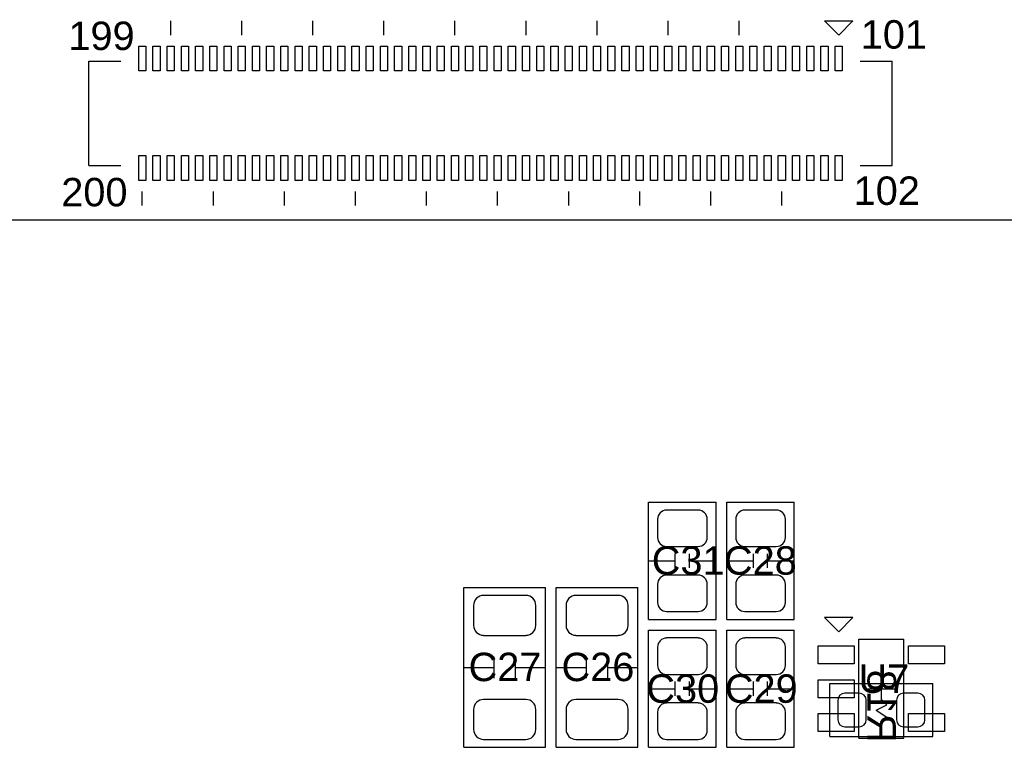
# Model space of a CAD drawing. Header units: inches. Extents: x -4 to 282, y -17 to 94.
# Tile 16 of 31: x 59 to 86, y 23 to 44. Entities that reach past the tile are written whole.
import ezdxf

# ---------------------------------------------------------------- set-up
doc = ezdxf.new("R2010")
doc.units = ezdxf.units.IN
for name, color, linetype in [('Bottom Overlay', 54, 'Continuous'), ('Bottom Paste', 16, 'Continuous'), ('Bottom Solder', 6, 'Continuous'), ('Top Overlay', 2, 'Continuous'), ('Top Paste', 8, 'Continuous'), ('Top Solder', 216, 'Continuous')]:
    doc.layers.add(name, color=color, linetype=linetype)
doc.styles.add('Arial', font='txt', dxfattribs={"height": 0.2})

msp = doc.modelspace()

# ---------------------------------------------------------------- linework, layer by layer
at = {"layer": 'Bottom Overlay'}
for p, q in [((81.55, 23.45), (81.55, 24.95)), ((81.55, 24.95), (84.45, 24.95)), ((83, 24.5), (83, 24.95)), ((84.45, 23.45), (84.45, 24.95)), ((83, 24.5), (83.15, 24.35)), ((82.85, 24.2), (83.15, 24.35)), ((82.85, 24.2), (83.15, 24)), ((83, 23.85), (83.15, 24)), ((83, 23.45), (83, 23.85)), ((81.55, 23.45), (84.45, 23.45))]:
    msp.add_line(p, q, dxfattribs=at)
at = {"layer": 'Bottom Paste'}
for p, q in [((82.375, 24.675), (81.975, 24.675)), ((84.025, 24.675), (83.625, 24.675)), ((81.775, 24.475), (81.775, 23.925)), ((82.575, 23.925), (82.575, 24.475)), ((83.425, 24.475), (83.425, 23.925)), ((84.225, 23.925), (84.225, 24.475)), ((81.975, 23.725), (82.375, 23.725)), ((83.625, 23.725), (84.025, 23.725))]:
    msp.add_line(p, q, dxfattribs=at)
for centre, start, end in [((81.975, 24.475), 90, 180), ((82.375, 24.475), 0, 90), ((83.625, 24.475), 90, 180), ((84.025, 24.475), 0, 90), ((81.975, 23.925), 180, 270), ((82.375, 23.925), 270, 0), ((83.625, 23.925), 180, 270), ((84.025, 23.925), 270, 0)]:
    msp.add_arc(centre, 0.2, start, end, dxfattribs=at)
at = {"layer": 'Bottom Solder'}
for p, q in [((82.375, 24.675), (81.975, 24.675)), ((84.025, 24.675), (83.625, 24.675)), ((81.775, 24.475), (81.775, 23.925)), ((82.575, 23.925), (82.575, 24.475)), ((83.425, 24.475), (83.425, 23.925)), ((84.225, 23.925), (84.225, 24.475)), ((81.975, 23.725), (82.375, 23.725)), ((83.625, 23.725), (84.025, 23.725))]:
    msp.add_line(p, q, dxfattribs=at)
for centre, start, end in [((81.975, 24.475), 90, 180), ((82.375, 24.475), 0, 90), ((83.625, 24.475), 90, 180), ((84.025, 24.475), 0, 90), ((81.975, 23.925), 180, 270), ((82.375, 23.925), 270, 0), ((83.625, 23.925), 180, 270), ((84.025, 23.925), 270, 0)]:
    msp.add_arc(centre, 0.2, start, end, dxfattribs=at)
at = {"layer": 'Top Overlay'}
for p, q in [((63, 43.2), (63, 43.6)), ((65, 43.2), (65, 43.6)), ((67, 43.2), (67, 43.6)), ((69, 43.2), (69, 43.6)), ((71, 43.2), (71, 43.6)), ((73, 43.2), (73, 43.6)), ((75, 43.2), (75, 43.6)), ((77, 43.2), (77, 43.6)), ((79, 43.2), (79, 43.6)), ((81.4, 43.6), (81.8, 43.2)), ((81.4, 43.6), (82.2, 43.6)), ((81.8, 43.2), (82.2, 43.6)), ((60.7, 42.47), (61.6, 42.47)), ((60.7, 39.53), (60.7, 42.47)), ((82.4, 42.47), (83.3, 42.47)), ((83.3, 39.53), (83.3, 42.47)), ((60.7, 39.53), (61.6, 39.53)), ((82.4, 39.53), (83.3, 39.53)), ((62.2, 38.4), (62.2, 38.8)), ((64.2, 38.4), (64.2, 38.8)), ((66.2, 38.4), (66.2, 38.8)), ((68.2, 38.4), (68.2, 38.8)), ((70.2, 38.4), (70.2, 38.8)), ((72.2, 38.4), (72.2, 38.8)), ((74.2, 38.4), (74.2, 38.8)), ((76.2, 38.4), (76.2, 38.8)), ((78.2, 38.4), (78.2, 38.8)), ((80.2, 38.4), (80.2, 38.8)), ((47, 38), (102, 38)), ((76.45, 26.75), (76.45, 30.05)), ((76.45, 30.05), (78.35, 30.05)), ((78.35, 26.75), (78.35, 30.05)), ((78.65, 26.75), (78.65, 30.05)), ((78.65, 30.05), (80.55, 30.05)), ((80.55, 26.75), (80.55, 30.05)), ((77.2, 28.2), (77.2, 28.6)), ((77.6, 28.2), (77.6, 28.6)), ((79.4, 28.2), (79.4, 28.6)), ((79.8, 28.2), (79.8, 28.6)), ((76.45, 28.4), (77.2, 28.4)), ((77.6, 28.4), (78.35, 28.4)), ((78.65, 28.4), (79.4, 28.4)), ((79.8, 28.4), (80.55, 28.4)), ((71.25, 27.65), (73.55, 27.65)), ((71.25, 23.15), (71.25, 27.65)), ((73.55, 23.15), (73.55, 27.65)), ((73.85, 27.65), (76.15, 27.65)), ((73.85, 23.15), (73.85, 27.65)), ((76.15, 23.15), (76.15, 27.65)), ((76.45, 26.75), (78.35, 26.75)), ((78.65, 26.75), (80.55, 26.75)), ((81.4, 26.8), (81.8, 26.4)), ((82.2, 26.8), (81.4, 26.8)), ((81.8, 26.4), (82.2, 26.8)), ((76.45, 23.15), (76.45, 26.45)), ((76.45, 26.45), (78.35, 26.45)), ((78.35, 23.15), (78.35, 26.45)), ((78.65, 23.15), (78.65, 26.45)), ((78.65, 26.45), (80.55, 26.45)), ((80.55, 23.15), (80.55, 26.45)), ((82.365, 23.403), (82.365, 26.197)), ((82.365, 26.197), (83.635, 26.197)), ((83.635, 23.403), (83.635, 26.197)), ((72.1, 25.1), (72.1, 25.7)), ((72.7, 25.1), (72.7, 25.7)), ((74.7, 25.1), (74.7, 25.7)), ((75.3, 25.1), (75.3, 25.7)), ((71.25, 25.4), (72.1, 25.4)), ((72.7, 25.4), (73.55, 25.4)), ((73.85, 25.4), (74.7, 25.4)), ((75.3, 25.4), (76.15, 25.4)), ((77.2, 24.6), (77.2, 25)), ((77.6, 24.6), (77.6, 25)), ((79.4, 24.6), (79.4, 25)), ((79.8, 24.6), (79.8, 25)), ((83, 24.4), (83, 25.2)), ((76.45, 24.8), (77.2, 24.8)), ((77.6, 24.8), (78.35, 24.8)), ((78.65, 24.8), (79.4, 24.8)), ((79.8, 24.8), (80.55, 24.8)), ((82.6, 24.8), (83.4, 24.8)), ((82.365, 23.403), (83.635, 23.403)), ((71.25, 23.15), (73.55, 23.15)), ((73.85, 23.15), (76.15, 23.15)), ((76.45, 23.15), (78.35, 23.15)), ((78.65, 23.15), (80.55, 23.15))]:
    msp.add_line(p, q, dxfattribs=at)
at = {"layer": 'Top Paste'}
for p, q in [((62.1, 42.19), (62.1, 42.89)), ((62.1, 42.89), (62.3, 42.89)), ((62.3, 42.89), (62.3, 42.19)), ((62.5, 42.19), (62.5, 42.89)), ((62.5, 42.89), (62.7, 42.89)), ((62.7, 42.89), (62.7, 42.19)), ((62.9, 42.19), (62.9, 42.89)), ((62.9, 42.89), (63.1, 42.89)), ((63.1, 42.89), (63.1, 42.19)), ((63.3, 42.19), (63.3, 42.89)), ((63.3, 42.89), (63.5, 42.89)), ((63.5, 42.89), (63.5, 42.19)), ((63.7, 42.19), (63.7, 42.89)), ((63.7, 42.89), (63.9, 42.89)), ((63.9, 42.89), (63.9, 42.19)), ((64.1, 42.19), (64.1, 42.89)), ((64.1, 42.89), (64.3, 42.89)), ((64.3, 42.89), (64.3, 42.19)), ((64.5, 42.19), (64.5, 42.89)), ((64.5, 42.89), (64.7, 42.89)), ((64.7, 42.89), (64.7, 42.19)), ((64.9, 42.19), (64.9, 42.89)), ((64.9, 42.89), (65.1, 42.89)), ((65.1, 42.89), (65.1, 42.19)), ((65.3, 42.19), (65.3, 42.89)), ((65.3, 42.89), (65.5, 42.89)), ((65.5, 42.89), (65.5, 42.19)), ((65.7, 42.19), (65.7, 42.89)), ((65.7, 42.89), (65.9, 42.89)), ((65.9, 42.89), (65.9, 42.19)), ((66.1, 42.19), (66.1, 42.89)), ((66.1, 42.89), (66.3, 42.89)), ((66.3, 42.89), (66.3, 42.19)), ((66.5, 42.19), (66.5, 42.89)), ((66.5, 42.89), (66.7, 42.89)), ((66.7, 42.89), (66.7, 42.19)), ((66.9, 42.19), (66.9, 42.89)), ((66.9, 42.89), (67.1, 42.89)), ((67.1, 42.89), (67.1, 42.19)), ((67.3, 42.19), (67.3, 42.89)), ((67.3, 42.89), (67.5, 42.89)), ((67.5, 42.89), (67.5, 42.19)), ((67.7, 42.19), (67.7, 42.89)), ((67.7, 42.89), (67.9, 42.89)), ((67.9, 42.89), (67.9, 42.19)), ((68.1, 42.19), (68.1, 42.89)), ((68.1, 42.89), (68.3, 42.89)), ((68.3, 42.89), (68.3, 42.19)), ((68.5, 42.19), (68.5, 42.89)), ((68.5, 42.89), (68.7, 42.89)), ((68.7, 42.89), (68.7, 42.19)), ((68.9, 42.19), (68.9, 42.89)), ((68.9, 42.89), (69.1, 42.89)), ((69.1, 42.89), (69.1, 42.19)), ((69.3, 42.19), (69.3, 42.89)), ((69.3, 42.89), (69.5, 42.89)), ((69.5, 42.89), (69.5, 42.19)), ((69.7, 42.19), (69.7, 42.89)), ((69.7, 42.89), (69.9, 42.89)), ((69.9, 42.89), (69.9, 42.19)), ((70.1, 42.19), (70.1, 42.89)), ((70.1, 42.89), (70.3, 42.89)), ((70.3, 42.89), (70.3, 42.19)), ((70.5, 42.19), (70.5, 42.89)), ((70.5, 42.89), (70.7, 42.89)), ((70.7, 42.89), (70.7, 42.19)), ((70.9, 42.19), (70.9, 42.89)), ((70.9, 42.89), (71.1, 42.89)), ((71.1, 42.89), (71.1, 42.19)), ((71.3, 42.19), (71.3, 42.89)), ((71.3, 42.89), (71.5, 42.89)), ((71.5, 42.89), (71.5, 42.19)), ((71.7, 42.19), (71.7, 42.89)), ((71.7, 42.89), (71.9, 42.89)), ((71.9, 42.89), (71.9, 42.19)), ((72.1, 42.19), (72.1, 42.89)), ((72.1, 42.89), (72.3, 42.89)), ((72.3, 42.89), (72.3, 42.19)), ((72.5, 42.19), (72.5, 42.89)), ((72.5, 42.89), (72.7, 42.89)), ((72.7, 42.89), (72.7, 42.19)), ((72.9, 42.19), (72.9, 42.89)), ((72.9, 42.89), (73.1, 42.89)), ((73.1, 42.89), (73.1, 42.19)), ((73.3, 42.19), (73.3, 42.89)), ((73.3, 42.89), (73.5, 42.89)), ((73.5, 42.89), (73.5, 42.19)), ((73.7, 42.19), (73.7, 42.89)), ((73.7, 42.89), (73.9, 42.89)), ((73.9, 42.89), (73.9, 42.19)), ((74.1, 42.19), (74.1, 42.89)), ((74.1, 42.89), (74.3, 42.89)), ((74.3, 42.89), (74.3, 42.19)), ((74.5, 42.19), (74.5, 42.89)), ((74.5, 42.89), (74.7, 42.89)), ((74.7, 42.89), (74.7, 42.19)), ((74.9, 42.19), (74.9, 42.89)), ((74.9, 42.89), (75.1, 42.89)), ((75.1, 42.89), (75.1, 42.19)), ((75.3, 42.19), (75.3, 42.89)), ((75.3, 42.89), (75.5, 42.89)), ((75.5, 42.89), (75.5, 42.19)), ((75.7, 42.19), (75.7, 42.89)), ((75.7, 42.89), (75.9, 42.89)), ((75.9, 42.89), (75.9, 42.19)), ((76.1, 42.19), (76.1, 42.89)), ((76.1, 42.89), (76.3, 42.89)), ((76.3, 42.89), (76.3, 42.19)), ((76.5, 42.19), (76.5, 42.89)), ((76.5, 42.89), (76.7, 42.89)), ((76.7, 42.89), (76.7, 42.19)), ((76.9, 42.19), (76.9, 42.89)), ((76.9, 42.89), (77.1, 42.89)), ((77.1, 42.89), (77.1, 42.19)), ((77.3, 42.19), (77.3, 42.89)), ((77.3, 42.89), (77.5, 42.89)), ((77.5, 42.89), (77.5, 42.19)), ((77.7, 42.19), (77.7, 42.89)), ((77.7, 42.89), (77.9, 42.89)), ((77.9, 42.89), (77.9, 42.19)), ((78.1, 42.19), (78.1, 42.89)), ((78.1, 42.89), (78.3, 42.89)), ((78.3, 42.89), (78.3, 42.19)), ((78.5, 42.19), (78.5, 42.89)), ((78.5, 42.89), (78.7, 42.89)), ((78.7, 42.89), (78.7, 42.19)), ((78.9, 42.19), (78.9, 42.89)), ((78.9, 42.89), (79.1, 42.89)), ((79.1, 42.89), (79.1, 42.19)), ((79.3, 42.19), (79.3, 42.89)), ((79.3, 42.89), (79.5, 42.89)), ((79.5, 42.89), (79.5, 42.19)), ((79.7, 42.19), (79.7, 42.89)), ((79.7, 42.89), (79.9, 42.89)), ((79.9, 42.89), (79.9, 42.19)), ((80.1, 42.19), (80.1, 42.89)), ((80.1, 42.89), (80.3, 42.89)), ((80.3, 42.89), (80.3, 42.19)), ((80.5, 42.19), (80.5, 42.89)), ((80.5, 42.89), (80.7, 42.89)), ((80.7, 42.89), (80.7, 42.19)), ((80.9, 42.19), (80.9, 42.89)), ((80.9, 42.89), (81.1, 42.89)), ((81.1, 42.89), (81.1, 42.19)), ((81.3, 42.19), (81.3, 42.89)), ((81.3, 42.89), (81.5, 42.89)), ((81.5, 42.89), (81.5, 42.19)), ((81.7, 42.19), (81.7, 42.89)), ((81.7, 42.89), (81.9, 42.89)), ((81.9, 42.89), (81.9, 42.19)), ((62.3, 42.19), (62.1, 42.19)), ((62.7, 42.19), (62.5, 42.19)), ((63.1, 42.19), (62.9, 42.19)), ((63.5, 42.19), (63.3, 42.19)), ((63.9, 42.19), (63.7, 42.19)), ((64.3, 42.19), (64.1, 42.19)), ((64.7, 42.19), (64.5, 42.19)), ((65.1, 42.19), (64.9, 42.19)), ((65.5, 42.19), (65.3, 42.19)), ((65.9, 42.19), (65.7, 42.19)), ((66.3, 42.19), (66.1, 42.19)), ((66.7, 42.19), (66.5, 42.19)), ((67.1, 42.19), (66.9, 42.19)), ((67.5, 42.19), (67.3, 42.19)), ((67.9, 42.19), (67.7, 42.19)), ((68.3, 42.19), (68.1, 42.19)), ((68.7, 42.19), (68.5, 42.19)), ((69.1, 42.19), (68.9, 42.19)), ((69.5, 42.19), (69.3, 42.19)), ((69.9, 42.19), (69.7, 42.19)), ((70.3, 42.19), (70.1, 42.19)), ((70.7, 42.19), (70.5, 42.19)), ((71.1, 42.19), (70.9, 42.19)), ((71.5, 42.19), (71.3, 42.19)), ((71.9, 42.19), (71.7, 42.19)), ((72.3, 42.19), (72.1, 42.19)), ((72.7, 42.19), (72.5, 42.19)), ((73.1, 42.19), (72.9, 42.19)), ((73.5, 42.19), (73.3, 42.19)), ((73.9, 42.19), (73.7, 42.19)), ((74.3, 42.19), (74.1, 42.19)), ((74.7, 42.19), (74.5, 42.19)), ((75.1, 42.19), (74.9, 42.19)), ((75.5, 42.19), (75.3, 42.19)), ((75.9, 42.19), (75.7, 42.19)), ((76.3, 42.19), (76.1, 42.19)), ((76.7, 42.19), (76.5, 42.19)), ((77.1, 42.19), (76.9, 42.19)), ((77.5, 42.19), (77.3, 42.19)), ((77.9, 42.19), (77.7, 42.19)), ((78.3, 42.19), (78.1, 42.19)), ((78.7, 42.19), (78.5, 42.19)), ((79.1, 42.19), (78.9, 42.19)), ((79.5, 42.19), (79.3, 42.19)), ((79.9, 42.19), (79.7, 42.19)), ((80.3, 42.19), (80.1, 42.19)), ((80.7, 42.19), (80.5, 42.19)), ((81.1, 42.19), (80.9, 42.19)), ((81.5, 42.19), (81.3, 42.19)), ((81.9, 42.19), (81.7, 42.19)), ((62.1, 39.11), (62.1, 39.81)), ((62.1, 39.81), (62.3, 39.81)), ((62.3, 39.81), (62.3, 39.11)), ((62.5, 39.11), (62.5, 39.81)), ((62.5, 39.81), (62.7, 39.81)), ((62.7, 39.81), (62.7, 39.11)), ((62.9, 39.11), (62.9, 39.81)), ((62.9, 39.81), (63.1, 39.81)), ((63.1, 39.81), (63.1, 39.11)), ((63.3, 39.11), (63.3, 39.81)), ((63.3, 39.81), (63.5, 39.81)), ((63.5, 39.81), (63.5, 39.11)), ((63.7, 39.11), (63.7, 39.81)), ((63.7, 39.81), (63.9, 39.81)), ((63.9, 39.81), (63.9, 39.11)), ((64.1, 39.11), (64.1, 39.81)), ((64.1, 39.81), (64.3, 39.81)), ((64.3, 39.81), (64.3, 39.11)), ((64.5, 39.11), (64.5, 39.81)), ((64.5, 39.81), (64.7, 39.81)), ((64.7, 39.81), (64.7, 39.11)), ((64.9, 39.11), (64.9, 39.81)), ((64.9, 39.81), (65.1, 39.81)), ((65.1, 39.81), (65.1, 39.11)), ((65.3, 39.11), (65.3, 39.81)), ((65.3, 39.81), (65.5, 39.81)), ((65.5, 39.81), (65.5, 39.11)), ((65.7, 39.11), (65.7, 39.81)), ((65.7, 39.81), (65.9, 39.81)), ((65.9, 39.81), (65.9, 39.11)), ((66.1, 39.11), (66.1, 39.81)), ((66.1, 39.81), (66.3, 39.81)), ((66.3, 39.81), (66.3, 39.11)), ((66.5, 39.11), (66.5, 39.81)), ((66.5, 39.81), (66.7, 39.81)), ((66.7, 39.81), (66.7, 39.11)), ((66.9, 39.11), (66.9, 39.81)), ((66.9, 39.81), (67.1, 39.81)), ((67.1, 39.81), (67.1, 39.11)), ((67.3, 39.11), (67.3, 39.81)), ((67.3, 39.81), (67.5, 39.81)), ((67.5, 39.81), (67.5, 39.11)), ((67.7, 39.11), (67.7, 39.81)), ((67.7, 39.81), (67.9, 39.81)), ((67.9, 39.81), (67.9, 39.11)), ((68.1, 39.11), (68.1, 39.81)), ((68.1, 39.81), (68.3, 39.81)), ((68.3, 39.81), (68.3, 39.11)), ((68.5, 39.11), (68.5, 39.81)), ((68.5, 39.81), (68.7, 39.81)), ((68.7, 39.81), (68.7, 39.11)), ((68.9, 39.11), (68.9, 39.81)), ((68.9, 39.81), (69.1, 39.81)), ((69.1, 39.81), (69.1, 39.11)), ((69.3, 39.11), (69.3, 39.81)), ((69.3, 39.81), (69.5, 39.81)), ((69.5, 39.81), (69.5, 39.11)), ((69.7, 39.11), (69.7, 39.81)), ((69.7, 39.81), (69.9, 39.81)), ((69.9, 39.81), (69.9, 39.11)), ((70.1, 39.11), (70.1, 39.81)), ((70.1, 39.81), (70.3, 39.81)), ((70.3, 39.81), (70.3, 39.11)), ((70.5, 39.11), (70.5, 39.81)), ((70.5, 39.81), (70.7, 39.81)), ((70.7, 39.81), (70.7, 39.11)), ((70.9, 39.11), (70.9, 39.81)), ((70.9, 39.81), (71.1, 39.81)), ((71.1, 39.81), (71.1, 39.11)), ((71.3, 39.11), (71.3, 39.81)), ((71.3, 39.81), (71.5, 39.81)), ((71.5, 39.81), (71.5, 39.11)), ((71.7, 39.11), (71.7, 39.81)), ((71.7, 39.81), (71.9, 39.81)), ((71.9, 39.81), (71.9, 39.11)), ((72.1, 39.11), (72.1, 39.81)), ((72.1, 39.81), (72.3, 39.81)), ((72.3, 39.81), (72.3, 39.11)), ((72.5, 39.11), (72.5, 39.81)), ((72.5, 39.81), (72.7, 39.81)), ((72.7, 39.81), (72.7, 39.11)), ((72.9, 39.11), (72.9, 39.81)), ((72.9, 39.81), (73.1, 39.81)), ((73.1, 39.81), (73.1, 39.11)), ((73.3, 39.11), (73.3, 39.81)), ((73.3, 39.81), (73.5, 39.81)), ((73.5, 39.81), (73.5, 39.11)), ((73.7, 39.11), (73.7, 39.81)), ((73.7, 39.81), (73.9, 39.81)), ((73.9, 39.81), (73.9, 39.11)), ((74.1, 39.11), (74.1, 39.81)), ((74.1, 39.81), (74.3, 39.81)), ((74.3, 39.81), (74.3, 39.11)), ((74.5, 39.11), (74.5, 39.81)), ((74.5, 39.81), (74.7, 39.81)), ((74.7, 39.81), (74.7, 39.11)), ((74.9, 39.11), (74.9, 39.81)), ((74.9, 39.81), (75.1, 39.81)), ((75.1, 39.81), (75.1, 39.11)), ((75.3, 39.11), (75.3, 39.81)), ((75.3, 39.81), (75.5, 39.81)), ((75.5, 39.81), (75.5, 39.11)), ((75.7, 39.11), (75.7, 39.81)), ((75.7, 39.81), (75.9, 39.81)), ((75.9, 39.81), (75.9, 39.11)), ((76.1, 39.11), (76.1, 39.81)), ((76.1, 39.81), (76.3, 39.81)), ((76.3, 39.81), (76.3, 39.11)), ((76.5, 39.11), (76.5, 39.81)), ((76.5, 39.81), (76.7, 39.81)), ((76.7, 39.81), (76.7, 39.11)), ((76.9, 39.11), (76.9, 39.81)), ((76.9, 39.81), (77.1, 39.81)), ((77.1, 39.81), (77.1, 39.11)), ((77.3, 39.11), (77.3, 39.81)), ((77.3, 39.81), (77.5, 39.81)), ((77.5, 39.81), (77.5, 39.11)), ((77.7, 39.11), (77.7, 39.81)), ((77.7, 39.81), (77.9, 39.81)), ((77.9, 39.81), (77.9, 39.11)), ((78.1, 39.11), (78.1, 39.81)), ((78.1, 39.81), (78.3, 39.81)), ((78.3, 39.81), (78.3, 39.11)), ((78.5, 39.11), (78.5, 39.81)), ((78.5, 39.81), (78.7, 39.81)), ((78.7, 39.81), (78.7, 39.11)), ((78.9, 39.11), (78.9, 39.81)), ((78.9, 39.81), (79.1, 39.81)), ((79.1, 39.81), (79.1, 39.11)), ((79.3, 39.11), (79.3, 39.81)), ((79.3, 39.81), (79.5, 39.81)), ((79.5, 39.81), (79.5, 39.11)), ((79.7, 39.11), (79.7, 39.81)), ((79.7, 39.81), (79.9, 39.81)), ((79.9, 39.81), (79.9, 39.11)), ((80.1, 39.11), (80.1, 39.81)), ((80.1, 39.81), (80.3, 39.81)), ((80.3, 39.81), (80.3, 39.11)), ((80.5, 39.11), (80.5, 39.81)), ((80.5, 39.81), (80.7, 39.81)), ((80.7, 39.81), (80.7, 39.11)), ((80.9, 39.11), (80.9, 39.81)), ((80.9, 39.81), (81.1, 39.81)), ((81.1, 39.81), (81.1, 39.11)), ((81.3, 39.11), (81.3, 39.81)), ((81.3, 39.81), (81.5, 39.81)), ((81.5, 39.81), (81.5, 39.11)), ((81.7, 39.11), (81.7, 39.81)), ((81.7, 39.81), (81.9, 39.81)), ((81.9, 39.81), (81.9, 39.11)), ((62.3, 39.11), (62.1, 39.11)), ((62.7, 39.11), (62.5, 39.11)), ((63.1, 39.11), (62.9, 39.11)), ((63.5, 39.11), (63.3, 39.11)), ((63.9, 39.11), (63.7, 39.11)), ((64.3, 39.11), (64.1, 39.11)), ((64.7, 39.11), (64.5, 39.11)), ((65.1, 39.11), (64.9, 39.11)), ((65.5, 39.11), (65.3, 39.11)), ((65.9, 39.11), (65.7, 39.11)), ((66.3, 39.11), (66.1, 39.11)), ((66.7, 39.11), (66.5, 39.11)), ((67.1, 39.11), (66.9, 39.11)), ((67.5, 39.11), (67.3, 39.11)), ((67.9, 39.11), (67.7, 39.11)), ((68.3, 39.11), (68.1, 39.11)), ((68.7, 39.11), (68.5, 39.11)), ((69.1, 39.11), (68.9, 39.11)), ((69.5, 39.11), (69.3, 39.11)), ((69.9, 39.11), (69.7, 39.11)), ((70.3, 39.11), (70.1, 39.11)), ((70.7, 39.11), (70.5, 39.11)), ((71.1, 39.11), (70.9, 39.11)), ((71.5, 39.11), (71.3, 39.11)), ((71.9, 39.11), (71.7, 39.11)), ((72.3, 39.11), (72.1, 39.11)), ((72.7, 39.11), (72.5, 39.11)), ((73.1, 39.11), (72.9, 39.11)), ((73.5, 39.11), (73.3, 39.11)), ((73.9, 39.11), (73.7, 39.11)), ((74.3, 39.11), (74.1, 39.11)), ((74.7, 39.11), (74.5, 39.11)), ((75.1, 39.11), (74.9, 39.11)), ((75.5, 39.11), (75.3, 39.11)), ((75.9, 39.11), (75.7, 39.11)), ((76.3, 39.11), (76.1, 39.11)), ((76.7, 39.11), (76.5, 39.11)), ((77.1, 39.11), (76.9, 39.11)), ((77.5, 39.11), (77.3, 39.11)), ((77.9, 39.11), (77.7, 39.11)), ((78.3, 39.11), (78.1, 39.11)), ((78.7, 39.11), (78.5, 39.11)), ((79.1, 39.11), (78.9, 39.11)), ((79.5, 39.11), (79.3, 39.11)), ((79.9, 39.11), (79.7, 39.11)), ((80.3, 39.11), (80.1, 39.11)), ((80.7, 39.11), (80.5, 39.11)), ((81.1, 39.11), (80.9, 39.11)), ((81.5, 39.11), (81.3, 39.11)), ((81.9, 39.11), (81.7, 39.11)), ((77.844, 29.828), (76.956, 29.828)), ((80.044, 29.828), (79.156, 29.828)), ((76.7, 29.571), (76.7, 29.059)), ((78.1, 29.059), (78.1, 29.571)), ((78.9, 29.571), (78.9, 29.059)), ((80.3, 29.059), (80.3, 29.571)), ((76.956, 28.803), (77.844, 28.803)), ((79.156, 28.803), (80.044, 28.803)), ((77.844, 27.998), (76.956, 27.998)), ((80.044, 27.998), (79.156, 27.998)), ((76.7, 27.741), (76.7, 27.229)), ((78.1, 27.229), (78.1, 27.741)), ((78.9, 27.741), (78.9, 27.229)), ((80.3, 27.229), (80.3, 27.741)), ((72.994, 27.427), (71.806, 27.427)), ((75.594, 27.427), (74.406, 27.427)), ((71.525, 27.146), (71.525, 26.584)), ((73.275, 26.584), (73.275, 27.146)), ((74.125, 27.146), (74.125, 26.584)), ((75.875, 26.584), (75.875, 27.146)), ((76.956, 26.973), (77.844, 26.973)), ((79.156, 26.973), (80.044, 26.973)), ((71.806, 26.302), (72.994, 26.302)), ((74.406, 26.302), (75.594, 26.302)), ((77.844, 26.228), (76.956, 26.228)), ((80.044, 26.228), (79.156, 26.228)), ((76.7, 25.971), (76.7, 25.459)), ((78.1, 25.459), (78.1, 25.971)), ((78.9, 25.971), (78.9, 25.459)), ((80.3, 25.459), (80.3, 25.971)), ((81.222, 25.496), (81.222, 26.004)), ((81.222, 26.004), (82.238, 26.004)), ((82.238, 26.004), (82.238, 25.496)), ((83.762, 25.496), (83.762, 26.004)), ((83.762, 26.004), (84.778, 26.004)), ((84.778, 26.004), (84.778, 25.496)), ((82.238, 25.496), (81.222, 25.496)), ((84.778, 25.496), (83.762, 25.496)), ((76.956, 25.203), (77.844, 25.203)), ((79.156, 25.203), (80.044, 25.203)), ((81.222, 24.546), (81.222, 25.054)), ((81.222, 25.054), (82.238, 25.054)), ((82.238, 25.054), (82.238, 24.546)), ((72.994, 24.497), (71.806, 24.497)), ((75.594, 24.497), (74.406, 24.497)), ((77.844, 24.398), (76.956, 24.398)), ((80.044, 24.398), (79.156, 24.398)), ((82.238, 24.546), (81.222, 24.546)), ((71.525, 24.216), (71.525, 23.654)), ((73.275, 23.654), (73.275, 24.216)), ((74.125, 24.216), (74.125, 23.654)), ((75.875, 23.654), (75.875, 24.216)), ((76.7, 24.141), (76.7, 23.629)), ((78.1, 23.629), (78.1, 24.141)), ((78.9, 24.141), (78.9, 23.629)), ((80.3, 23.629), (80.3, 24.141)), ((81.222, 23.596), (81.222, 24.104)), ((81.222, 24.104), (82.238, 24.104)), ((82.238, 24.104), (82.238, 23.596)), ((83.762, 23.596), (83.762, 24.104)), ((83.762, 24.104), (84.778, 24.104)), ((84.778, 24.104), (84.778, 23.596)), ((82.238, 23.596), (81.222, 23.596)), ((84.778, 23.596), (83.762, 23.596)), ((71.806, 23.372), (72.994, 23.372)), ((74.406, 23.372), (75.594, 23.372)), ((76.956, 23.372), (77.844, 23.372)), ((79.156, 23.372), (80.044, 23.372))]:
    msp.add_line(p, q, dxfattribs=at)
for centre, radius, start, end in [((76.956, 29.571), 0.256, 90, 180), ((77.844, 29.571), 0.256, 0, 90), ((79.156, 29.571), 0.256, 90, 180), ((80.044, 29.571), 0.256, 0, 90), ((76.956, 29.059), 0.256, 180, 270), ((77.844, 29.059), 0.256, 270, 0), ((79.156, 29.059), 0.256, 180, 270), ((80.044, 29.059), 0.256, 270, 0), ((76.956, 27.741), 0.256, 90, 180), ((77.844, 27.741), 0.256, 0, 90), ((79.156, 27.741), 0.256, 90, 180), ((80.044, 27.741), 0.256, 0, 90), ((71.806, 27.146), 0.281, 90, 180), ((72.994, 27.146), 0.281, 0, 90), ((74.406, 27.146), 0.281, 90, 180), ((75.594, 27.146), 0.281, 0, 90), ((76.956, 27.229), 0.256, 180, 270), ((77.844, 27.229), 0.256, 270, 0), ((79.156, 27.229), 0.256, 180, 270), ((80.044, 27.229), 0.256, 270, 0), ((71.806, 26.584), 0.281, 180, 270), ((72.994, 26.584), 0.281, 270, 0), ((74.406, 26.584), 0.281, 180, 270), ((75.594, 26.584), 0.281, 270, 0), ((76.956, 25.971), 0.256, 90, 180), ((77.844, 25.971), 0.256, 0, 90), ((79.156, 25.971), 0.256, 90, 180), ((80.044, 25.971), 0.256, 0, 90), ((76.956, 25.459), 0.256, 180, 270), ((77.844, 25.459), 0.256, 270, 0), ((79.156, 25.459), 0.256, 180, 270), ((80.044, 25.459), 0.256, 270, 0), ((71.806, 24.216), 0.281, 90, 180), ((72.994, 24.216), 0.281, 0, 90), ((74.406, 24.216), 0.281, 90, 180), ((75.594, 24.216), 0.281, 0, 90), ((76.956, 24.141), 0.256, 90, 180), ((77.844, 24.141), 0.256, 0, 90), ((79.156, 24.141), 0.256, 90, 180), ((80.044, 24.141), 0.256, 0, 90), ((71.806, 23.654), 0.281, 180, 270), ((72.994, 23.654), 0.281, 270, 0), ((74.406, 23.654), 0.281, 180, 270), ((75.594, 23.654), 0.281, 270, 0), ((76.956, 23.629), 0.256, 180, 270), ((77.844, 23.629), 0.256, 270, 0), ((79.156, 23.629), 0.256, 180, 270), ((80.044, 23.629), 0.256, 270, 0)]:
    msp.add_arc(centre, radius, start, end, dxfattribs=at)
at = {"layer": 'Top Solder'}
for p, q in [((62.1, 42.19), (62.1, 42.89)), ((62.1, 42.89), (62.3, 42.89)), ((62.3, 42.89), (62.3, 42.19)), ((62.5, 42.19), (62.5, 42.89)), ((62.5, 42.89), (62.7, 42.89)), ((62.7, 42.89), (62.7, 42.19)), ((62.9, 42.19), (62.9, 42.89)), ((62.9, 42.89), (63.1, 42.89)), ((63.1, 42.89), (63.1, 42.19)), ((63.3, 42.19), (63.3, 42.89)), ((63.3, 42.89), (63.5, 42.89)), ((63.5, 42.89), (63.5, 42.19)), ((63.7, 42.19), (63.7, 42.89)), ((63.7, 42.89), (63.9, 42.89)), ((63.9, 42.89), (63.9, 42.19)), ((64.1, 42.19), (64.1, 42.89)), ((64.1, 42.89), (64.3, 42.89)), ((64.3, 42.89), (64.3, 42.19)), ((64.5, 42.19), (64.5, 42.89)), ((64.5, 42.89), (64.7, 42.89)), ((64.7, 42.89), (64.7, 42.19)), ((64.9, 42.19), (64.9, 42.89)), ((64.9, 42.89), (65.1, 42.89)), ((65.1, 42.89), (65.1, 42.19)), ((65.3, 42.19), (65.3, 42.89)), ((65.3, 42.89), (65.5, 42.89)), ((65.5, 42.89), (65.5, 42.19)), ((65.7, 42.19), (65.7, 42.89)), ((65.7, 42.89), (65.9, 42.89)), ((65.9, 42.89), (65.9, 42.19)), ((66.1, 42.19), (66.1, 42.89)), ((66.1, 42.89), (66.3, 42.89)), ((66.3, 42.89), (66.3, 42.19)), ((66.5, 42.19), (66.5, 42.89)), ((66.5, 42.89), (66.7, 42.89)), ((66.7, 42.89), (66.7, 42.19)), ((66.9, 42.19), (66.9, 42.89)), ((66.9, 42.89), (67.1, 42.89)), ((67.1, 42.89), (67.1, 42.19)), ((67.3, 42.19), (67.3, 42.89)), ((67.3, 42.89), (67.5, 42.89)), ((67.5, 42.89), (67.5, 42.19)), ((67.7, 42.19), (67.7, 42.89)), ((67.7, 42.89), (67.9, 42.89)), ((67.9, 42.89), (67.9, 42.19)), ((68.1, 42.19), (68.1, 42.89)), ((68.1, 42.89), (68.3, 42.89)), ((68.3, 42.89), (68.3, 42.19)), ((68.5, 42.19), (68.5, 42.89)), ((68.5, 42.89), (68.7, 42.89)), ((68.7, 42.89), (68.7, 42.19)), ((68.9, 42.19), (68.9, 42.89)), ((68.9, 42.89), (69.1, 42.89)), ((69.1, 42.89), (69.1, 42.19)), ((69.3, 42.19), (69.3, 42.89)), ((69.3, 42.89), (69.5, 42.89)), ((69.5, 42.89), (69.5, 42.19)), ((69.7, 42.19), (69.7, 42.89)), ((69.7, 42.89), (69.9, 42.89)), ((69.9, 42.89), (69.9, 42.19)), ((70.1, 42.19), (70.1, 42.89)), ((70.1, 42.89), (70.3, 42.89)), ((70.3, 42.89), (70.3, 42.19)), ((70.5, 42.19), (70.5, 42.89)), ((70.5, 42.89), (70.7, 42.89)), ((70.7, 42.89), (70.7, 42.19)), ((70.9, 42.19), (70.9, 42.89)), ((70.9, 42.89), (71.1, 42.89)), ((71.1, 42.89), (71.1, 42.19)), ((71.3, 42.19), (71.3, 42.89)), ((71.3, 42.89), (71.5, 42.89)), ((71.5, 42.89), (71.5, 42.19)), ((71.7, 42.19), (71.7, 42.89)), ((71.7, 42.89), (71.9, 42.89)), ((71.9, 42.89), (71.9, 42.19)), ((72.1, 42.19), (72.1, 42.89)), ((72.1, 42.89), (72.3, 42.89)), ((72.3, 42.89), (72.3, 42.19)), ((72.5, 42.19), (72.5, 42.89)), ((72.5, 42.89), (72.7, 42.89)), ((72.7, 42.89), (72.7, 42.19)), ((72.9, 42.19), (72.9, 42.89)), ((72.9, 42.89), (73.1, 42.89)), ((73.1, 42.89), (73.1, 42.19)), ((73.3, 42.19), (73.3, 42.89)), ((73.3, 42.89), (73.5, 42.89)), ((73.5, 42.89), (73.5, 42.19)), ((73.7, 42.19), (73.7, 42.89)), ((73.7, 42.89), (73.9, 42.89)), ((73.9, 42.89), (73.9, 42.19)), ((74.1, 42.19), (74.1, 42.89)), ((74.1, 42.89), (74.3, 42.89)), ((74.3, 42.89), (74.3, 42.19)), ((74.5, 42.19), (74.5, 42.89)), ((74.5, 42.89), (74.7, 42.89)), ((74.7, 42.89), (74.7, 42.19)), ((74.9, 42.19), (74.9, 42.89)), ((74.9, 42.89), (75.1, 42.89)), ((75.1, 42.89), (75.1, 42.19)), ((75.3, 42.19), (75.3, 42.89)), ((75.3, 42.89), (75.5, 42.89)), ((75.5, 42.89), (75.5, 42.19)), ((75.7, 42.19), (75.7, 42.89)), ((75.7, 42.89), (75.9, 42.89)), ((75.9, 42.89), (75.9, 42.19)), ((76.1, 42.19), (76.1, 42.89)), ((76.1, 42.89), (76.3, 42.89)), ((76.3, 42.89), (76.3, 42.19)), ((76.5, 42.19), (76.5, 42.89)), ((76.5, 42.89), (76.7, 42.89)), ((76.7, 42.89), (76.7, 42.19)), ((76.9, 42.19), (76.9, 42.89)), ((76.9, 42.89), (77.1, 42.89)), ((77.1, 42.89), (77.1, 42.19)), ((77.3, 42.19), (77.3, 42.89)), ((77.3, 42.89), (77.5, 42.89)), ((77.5, 42.89), (77.5, 42.19)), ((77.7, 42.19), (77.7, 42.89)), ((77.7, 42.89), (77.9, 42.89)), ((77.9, 42.89), (77.9, 42.19)), ((78.1, 42.19), (78.1, 42.89)), ((78.1, 42.89), (78.3, 42.89)), ((78.3, 42.89), (78.3, 42.19)), ((78.5, 42.19), (78.5, 42.89)), ((78.5, 42.89), (78.7, 42.89)), ((78.7, 42.89), (78.7, 42.19)), ((78.9, 42.19), (78.9, 42.89)), ((78.9, 42.89), (79.1, 42.89)), ((79.1, 42.89), (79.1, 42.19)), ((79.3, 42.19), (79.3, 42.89)), ((79.3, 42.89), (79.5, 42.89)), ((79.5, 42.89), (79.5, 42.19)), ((79.7, 42.19), (79.7, 42.89)), ((79.7, 42.89), (79.9, 42.89)), ((79.9, 42.89), (79.9, 42.19)), ((80.1, 42.19), (80.1, 42.89)), ((80.1, 42.89), (80.3, 42.89)), ((80.3, 42.89), (80.3, 42.19)), ((80.5, 42.19), (80.5, 42.89)), ((80.5, 42.89), (80.7, 42.89)), ((80.7, 42.89), (80.7, 42.19)), ((80.9, 42.19), (80.9, 42.89)), ((80.9, 42.89), (81.1, 42.89)), ((81.1, 42.89), (81.1, 42.19)), ((81.3, 42.19), (81.3, 42.89)), ((81.3, 42.89), (81.5, 42.89)), ((81.5, 42.89), (81.5, 42.19)), ((81.7, 42.19), (81.7, 42.89)), ((81.7, 42.89), (81.9, 42.89)), ((81.9, 42.89), (81.9, 42.19)), ((62.3, 42.19), (62.1, 42.19)), ((62.7, 42.19), (62.5, 42.19)), ((63.1, 42.19), (62.9, 42.19)), ((63.5, 42.19), (63.3, 42.19)), ((63.9, 42.19), (63.7, 42.19)), ((64.3, 42.19), (64.1, 42.19)), ((64.7, 42.19), (64.5, 42.19)), ((65.1, 42.19), (64.9, 42.19)), ((65.5, 42.19), (65.3, 42.19)), ((65.9, 42.19), (65.7, 42.19)), ((66.3, 42.19), (66.1, 42.19)), ((66.7, 42.19), (66.5, 42.19)), ((67.1, 42.19), (66.9, 42.19)), ((67.5, 42.19), (67.3, 42.19)), ((67.9, 42.19), (67.7, 42.19)), ((68.3, 42.19), (68.1, 42.19)), ((68.7, 42.19), (68.5, 42.19)), ((69.1, 42.19), (68.9, 42.19)), ((69.5, 42.19), (69.3, 42.19)), ((69.9, 42.19), (69.7, 42.19)), ((70.3, 42.19), (70.1, 42.19)), ((70.7, 42.19), (70.5, 42.19)), ((71.1, 42.19), (70.9, 42.19)), ((71.5, 42.19), (71.3, 42.19)), ((71.9, 42.19), (71.7, 42.19)), ((72.3, 42.19), (72.1, 42.19)), ((72.7, 42.19), (72.5, 42.19)), ((73.1, 42.19), (72.9, 42.19)), ((73.5, 42.19), (73.3, 42.19)), ((73.9, 42.19), (73.7, 42.19)), ((74.3, 42.19), (74.1, 42.19)), ((74.7, 42.19), (74.5, 42.19)), ((75.1, 42.19), (74.9, 42.19)), ((75.5, 42.19), (75.3, 42.19)), ((75.9, 42.19), (75.7, 42.19)), ((76.3, 42.19), (76.1, 42.19)), ((76.7, 42.19), (76.5, 42.19)), ((77.1, 42.19), (76.9, 42.19)), ((77.5, 42.19), (77.3, 42.19)), ((77.9, 42.19), (77.7, 42.19)), ((78.3, 42.19), (78.1, 42.19)), ((78.7, 42.19), (78.5, 42.19)), ((79.1, 42.19), (78.9, 42.19)), ((79.5, 42.19), (79.3, 42.19)), ((79.9, 42.19), (79.7, 42.19)), ((80.3, 42.19), (80.1, 42.19)), ((80.7, 42.19), (80.5, 42.19)), ((81.1, 42.19), (80.9, 42.19)), ((81.5, 42.19), (81.3, 42.19)), ((81.9, 42.19), (81.7, 42.19)), ((62.1, 39.11), (62.1, 39.81)), ((62.1, 39.81), (62.3, 39.81)), ((62.3, 39.81), (62.3, 39.11)), ((62.5, 39.11), (62.5, 39.81)), ((62.5, 39.81), (62.7, 39.81)), ((62.7, 39.81), (62.7, 39.11)), ((62.9, 39.11), (62.9, 39.81)), ((62.9, 39.81), (63.1, 39.81)), ((63.1, 39.81), (63.1, 39.11)), ((63.3, 39.11), (63.3, 39.81)), ((63.3, 39.81), (63.5, 39.81)), ((63.5, 39.81), (63.5, 39.11)), ((63.7, 39.11), (63.7, 39.81)), ((63.7, 39.81), (63.9, 39.81)), ((63.9, 39.81), (63.9, 39.11)), ((64.1, 39.11), (64.1, 39.81)), ((64.1, 39.81), (64.3, 39.81)), ((64.3, 39.81), (64.3, 39.11)), ((64.5, 39.11), (64.5, 39.81)), ((64.5, 39.81), (64.7, 39.81)), ((64.7, 39.81), (64.7, 39.11)), ((64.9, 39.11), (64.9, 39.81)), ((64.9, 39.81), (65.1, 39.81)), ((65.1, 39.81), (65.1, 39.11)), ((65.3, 39.11), (65.3, 39.81)), ((65.3, 39.81), (65.5, 39.81)), ((65.5, 39.81), (65.5, 39.11)), ((65.7, 39.11), (65.7, 39.81)), ((65.7, 39.81), (65.9, 39.81)), ((65.9, 39.81), (65.9, 39.11)), ((66.1, 39.11), (66.1, 39.81)), ((66.1, 39.81), (66.3, 39.81)), ((66.3, 39.81), (66.3, 39.11)), ((66.5, 39.11), (66.5, 39.81)), ((66.5, 39.81), (66.7, 39.81)), ((66.7, 39.81), (66.7, 39.11)), ((66.9, 39.11), (66.9, 39.81)), ((66.9, 39.81), (67.1, 39.81)), ((67.1, 39.81), (67.1, 39.11)), ((67.3, 39.11), (67.3, 39.81)), ((67.3, 39.81), (67.5, 39.81)), ((67.5, 39.81), (67.5, 39.11)), ((67.7, 39.11), (67.7, 39.81)), ((67.7, 39.81), (67.9, 39.81)), ((67.9, 39.81), (67.9, 39.11)), ((68.1, 39.11), (68.1, 39.81)), ((68.1, 39.81), (68.3, 39.81)), ((68.3, 39.81), (68.3, 39.11)), ((68.5, 39.11), (68.5, 39.81)), ((68.5, 39.81), (68.7, 39.81)), ((68.7, 39.81), (68.7, 39.11)), ((68.9, 39.11), (68.9, 39.81)), ((68.9, 39.81), (69.1, 39.81)), ((69.1, 39.81), (69.1, 39.11)), ((69.3, 39.11), (69.3, 39.81)), ((69.3, 39.81), (69.5, 39.81)), ((69.5, 39.81), (69.5, 39.11)), ((69.7, 39.11), (69.7, 39.81)), ((69.7, 39.81), (69.9, 39.81)), ((69.9, 39.81), (69.9, 39.11)), ((70.1, 39.11), (70.1, 39.81)), ((70.1, 39.81), (70.3, 39.81)), ((70.3, 39.81), (70.3, 39.11)), ((70.5, 39.11), (70.5, 39.81)), ((70.5, 39.81), (70.7, 39.81)), ((70.7, 39.81), (70.7, 39.11)), ((70.9, 39.11), (70.9, 39.81)), ((70.9, 39.81), (71.1, 39.81)), ((71.1, 39.81), (71.1, 39.11)), ((71.3, 39.11), (71.3, 39.81)), ((71.3, 39.81), (71.5, 39.81)), ((71.5, 39.81), (71.5, 39.11)), ((71.7, 39.11), (71.7, 39.81)), ((71.7, 39.81), (71.9, 39.81)), ((71.9, 39.81), (71.9, 39.11)), ((72.1, 39.11), (72.1, 39.81)), ((72.1, 39.81), (72.3, 39.81)), ((72.3, 39.81), (72.3, 39.11)), ((72.5, 39.11), (72.5, 39.81)), ((72.5, 39.81), (72.7, 39.81)), ((72.7, 39.81), (72.7, 39.11)), ((72.9, 39.11), (72.9, 39.81)), ((72.9, 39.81), (73.1, 39.81)), ((73.1, 39.81), (73.1, 39.11)), ((73.3, 39.11), (73.3, 39.81)), ((73.3, 39.81), (73.5, 39.81)), ((73.5, 39.81), (73.5, 39.11)), ((73.7, 39.11), (73.7, 39.81)), ((73.7, 39.81), (73.9, 39.81)), ((73.9, 39.81), (73.9, 39.11)), ((74.1, 39.11), (74.1, 39.81)), ((74.1, 39.81), (74.3, 39.81)), ((74.3, 39.81), (74.3, 39.11)), ((74.5, 39.11), (74.5, 39.81)), ((74.5, 39.81), (74.7, 39.81)), ((74.7, 39.81), (74.7, 39.11)), ((74.9, 39.11), (74.9, 39.81)), ((74.9, 39.81), (75.1, 39.81)), ((75.1, 39.81), (75.1, 39.11)), ((75.3, 39.11), (75.3, 39.81)), ((75.3, 39.81), (75.5, 39.81)), ((75.5, 39.81), (75.5, 39.11)), ((75.7, 39.11), (75.7, 39.81)), ((75.7, 39.81), (75.9, 39.81)), ((75.9, 39.81), (75.9, 39.11)), ((76.1, 39.11), (76.1, 39.81)), ((76.1, 39.81), (76.3, 39.81)), ((76.3, 39.81), (76.3, 39.11)), ((76.5, 39.11), (76.5, 39.81)), ((76.5, 39.81), (76.7, 39.81)), ((76.7, 39.81), (76.7, 39.11)), ((76.9, 39.11), (76.9, 39.81)), ((76.9, 39.81), (77.1, 39.81)), ((77.1, 39.81), (77.1, 39.11)), ((77.3, 39.11), (77.3, 39.81)), ((77.3, 39.81), (77.5, 39.81)), ((77.5, 39.81), (77.5, 39.11)), ((77.7, 39.11), (77.7, 39.81)), ((77.7, 39.81), (77.9, 39.81)), ((77.9, 39.81), (77.9, 39.11)), ((78.1, 39.11), (78.1, 39.81)), ((78.1, 39.81), (78.3, 39.81)), ((78.3, 39.81), (78.3, 39.11)), ((78.5, 39.11), (78.5, 39.81)), ((78.5, 39.81), (78.7, 39.81)), ((78.7, 39.81), (78.7, 39.11)), ((78.9, 39.11), (78.9, 39.81)), ((78.9, 39.81), (79.1, 39.81)), ((79.1, 39.81), (79.1, 39.11)), ((79.3, 39.11), (79.3, 39.81)), ((79.3, 39.81), (79.5, 39.81)), ((79.5, 39.81), (79.5, 39.11)), ((79.7, 39.11), (79.7, 39.81)), ((79.7, 39.81), (79.9, 39.81)), ((79.9, 39.81), (79.9, 39.11)), ((80.1, 39.11), (80.1, 39.81)), ((80.1, 39.81), (80.3, 39.81)), ((80.3, 39.81), (80.3, 39.11)), ((80.5, 39.11), (80.5, 39.81)), ((80.5, 39.81), (80.7, 39.81)), ((80.7, 39.81), (80.7, 39.11)), ((80.9, 39.11), (80.9, 39.81)), ((80.9, 39.81), (81.1, 39.81)), ((81.1, 39.81), (81.1, 39.11)), ((81.3, 39.11), (81.3, 39.81)), ((81.3, 39.81), (81.5, 39.81)), ((81.5, 39.81), (81.5, 39.11)), ((81.7, 39.11), (81.7, 39.81)), ((81.7, 39.81), (81.9, 39.81)), ((81.9, 39.81), (81.9, 39.11)), ((62.3, 39.11), (62.1, 39.11)), ((62.7, 39.11), (62.5, 39.11)), ((63.1, 39.11), (62.9, 39.11)), ((63.5, 39.11), (63.3, 39.11)), ((63.9, 39.11), (63.7, 39.11)), ((64.3, 39.11), (64.1, 39.11)), ((64.7, 39.11), (64.5, 39.11)), ((65.1, 39.11), (64.9, 39.11)), ((65.5, 39.11), (65.3, 39.11)), ((65.9, 39.11), (65.7, 39.11)), ((66.3, 39.11), (66.1, 39.11)), ((66.7, 39.11), (66.5, 39.11)), ((67.1, 39.11), (66.9, 39.11)), ((67.5, 39.11), (67.3, 39.11)), ((67.9, 39.11), (67.7, 39.11)), ((68.3, 39.11), (68.1, 39.11)), ((68.7, 39.11), (68.5, 39.11)), ((69.1, 39.11), (68.9, 39.11)), ((69.5, 39.11), (69.3, 39.11)), ((69.9, 39.11), (69.7, 39.11)), ((70.3, 39.11), (70.1, 39.11)), ((70.7, 39.11), (70.5, 39.11)), ((71.1, 39.11), (70.9, 39.11)), ((71.5, 39.11), (71.3, 39.11)), ((71.9, 39.11), (71.7, 39.11)), ((72.3, 39.11), (72.1, 39.11)), ((72.7, 39.11), (72.5, 39.11)), ((73.1, 39.11), (72.9, 39.11)), ((73.5, 39.11), (73.3, 39.11)), ((73.9, 39.11), (73.7, 39.11)), ((74.3, 39.11), (74.1, 39.11)), ((74.7, 39.11), (74.5, 39.11)), ((75.1, 39.11), (74.9, 39.11)), ((75.5, 39.11), (75.3, 39.11)), ((75.9, 39.11), (75.7, 39.11)), ((76.3, 39.11), (76.1, 39.11)), ((76.7, 39.11), (76.5, 39.11)), ((77.1, 39.11), (76.9, 39.11)), ((77.5, 39.11), (77.3, 39.11)), ((77.9, 39.11), (77.7, 39.11)), ((78.3, 39.11), (78.1, 39.11)), ((78.7, 39.11), (78.5, 39.11)), ((79.1, 39.11), (78.9, 39.11)), ((79.5, 39.11), (79.3, 39.11)), ((79.9, 39.11), (79.7, 39.11)), ((80.3, 39.11), (80.1, 39.11)), ((80.7, 39.11), (80.5, 39.11)), ((81.1, 39.11), (80.9, 39.11)), ((81.5, 39.11), (81.3, 39.11)), ((81.9, 39.11), (81.7, 39.11)), ((77.844, 29.828), (76.956, 29.828)), ((80.044, 29.828), (79.156, 29.828)), ((76.7, 29.571), (76.7, 29.059)), ((78.1, 29.059), (78.1, 29.571)), ((78.9, 29.571), (78.9, 29.059)), ((80.3, 29.059), (80.3, 29.571)), ((76.956, 28.803), (77.844, 28.803)), ((79.156, 28.803), (80.044, 28.803)), ((77.844, 27.998), (76.956, 27.998)), ((80.044, 27.998), (79.156, 27.998)), ((76.7, 27.741), (76.7, 27.229)), ((78.1, 27.229), (78.1, 27.741)), ((78.9, 27.741), (78.9, 27.229)), ((80.3, 27.229), (80.3, 27.741)), ((72.994, 27.427), (71.806, 27.427)), ((75.594, 27.427), (74.406, 27.427)), ((71.525, 27.146), (71.525, 26.584)), ((73.275, 26.584), (73.275, 27.146)), ((74.125, 27.146), (74.125, 26.584)), ((75.875, 26.584), (75.875, 27.146)), ((76.956, 26.973), (77.844, 26.973)), ((79.156, 26.973), (80.044, 26.973)), ((71.806, 26.302), (72.994, 26.302)), ((74.406, 26.302), (75.594, 26.302)), ((77.844, 26.228), (76.956, 26.228)), ((80.044, 26.228), (79.156, 26.228)), ((76.7, 25.971), (76.7, 25.459)), ((78.1, 25.459), (78.1, 25.971)), ((78.9, 25.971), (78.9, 25.459)), ((80.3, 25.459), (80.3, 25.971)), ((81.222, 25.496), (81.222, 26.004)), ((81.222, 26.004), (82.238, 26.004)), ((82.238, 26.004), (82.238, 25.496)), ((83.762, 25.496), (83.762, 26.004)), ((83.762, 26.004), (84.778, 26.004)), ((84.778, 26.004), (84.778, 25.496)), ((82.238, 25.496), (81.222, 25.496)), ((84.778, 25.496), (83.762, 25.496)), ((76.956, 25.203), (77.844, 25.203)), ((79.156, 25.203), (80.044, 25.203)), ((81.222, 24.546), (81.222, 25.054)), ((81.222, 25.054), (82.238, 25.054)), ((82.238, 25.054), (82.238, 24.546)), ((72.994, 24.497), (71.806, 24.497)), ((75.594, 24.497), (74.406, 24.497)), ((77.844, 24.398), (76.956, 24.398)), ((80.044, 24.398), (79.156, 24.398)), ((82.238, 24.546), (81.222, 24.546)), ((71.525, 24.216), (71.525, 23.654)), ((73.275, 23.654), (73.275, 24.216)), ((74.125, 24.216), (74.125, 23.654)), ((75.875, 23.654), (75.875, 24.216)), ((76.7, 24.141), (76.7, 23.629)), ((78.1, 23.629), (78.1, 24.141)), ((78.9, 24.141), (78.9, 23.629)), ((80.3, 23.629), (80.3, 24.141)), ((81.222, 23.596), (81.222, 24.104)), ((81.222, 24.104), (82.238, 24.104)), ((82.238, 24.104), (82.238, 23.596)), ((83.762, 23.596), (83.762, 24.104)), ((83.762, 24.104), (84.778, 24.104)), ((84.778, 24.104), (84.778, 23.596)), ((82.238, 23.596), (81.222, 23.596)), ((84.778, 23.596), (83.762, 23.596)), ((71.806, 23.372), (72.994, 23.372)), ((74.406, 23.372), (75.594, 23.372)), ((76.956, 23.372), (77.844, 23.372)), ((79.156, 23.372), (80.044, 23.372))]:
    msp.add_line(p, q, dxfattribs=at)
for centre, radius, start, end in [((76.956, 29.571), 0.256, 90, 180), ((77.844, 29.571), 0.256, 0, 90), ((79.156, 29.571), 0.256, 90, 180), ((80.044, 29.571), 0.256, 0, 90), ((76.956, 29.059), 0.256, 180, 270), ((77.844, 29.059), 0.256, 270, 0), ((79.156, 29.059), 0.256, 180, 270), ((80.044, 29.059), 0.256, 270, 0), ((76.956, 27.741), 0.256, 90, 180), ((77.844, 27.741), 0.256, 0, 90), ((79.156, 27.741), 0.256, 90, 180), ((80.044, 27.741), 0.256, 0, 90), ((71.806, 27.146), 0.281, 90, 180), ((72.994, 27.146), 0.281, 0, 90), ((74.406, 27.146), 0.281, 90, 180), ((75.594, 27.146), 0.281, 0, 90), ((76.956, 27.229), 0.256, 180, 270), ((77.844, 27.229), 0.256, 270, 0), ((79.156, 27.229), 0.256, 180, 270), ((80.044, 27.229), 0.256, 270, 0), ((71.806, 26.584), 0.281, 180, 270), ((72.994, 26.584), 0.281, 270, 0), ((74.406, 26.584), 0.281, 180, 270), ((75.594, 26.584), 0.281, 270, 0), ((76.956, 25.971), 0.256, 90, 180), ((77.844, 25.971), 0.256, 0, 90), ((79.156, 25.971), 0.256, 90, 180), ((80.044, 25.971), 0.256, 0, 90), ((76.956, 25.459), 0.256, 180, 270), ((77.844, 25.459), 0.256, 270, 0), ((79.156, 25.459), 0.256, 180, 270), ((80.044, 25.459), 0.256, 270, 0), ((71.806, 24.216), 0.281, 90, 180), ((72.994, 24.216), 0.281, 0, 90), ((74.406, 24.216), 0.281, 90, 180), ((75.594, 24.216), 0.281, 0, 90), ((76.956, 24.141), 0.256, 90, 180), ((77.844, 24.141), 0.256, 0, 90), ((79.156, 24.141), 0.256, 90, 180), ((80.044, 24.141), 0.256, 0, 90), ((71.806, 23.654), 0.281, 180, 270), ((72.994, 23.654), 0.281, 270, 0), ((74.406, 23.654), 0.281, 180, 270), ((75.594, 23.654), 0.281, 270, 0), ((76.956, 23.629), 0.256, 180, 270), ((77.844, 23.629), 0.256, 270, 0), ((79.156, 23.629), 0.256, 180, 270), ((80.044, 23.629), 0.256, 270, 0)]:
    msp.add_arc(centre, radius, start, end, dxfattribs=at)

# ---------------------------------------------------------------- texts
at = {"layer": 'Bottom Overlay', "style": 'Arial', "text_generation_flag": 2}
msp.add_text('R18', height=0.8, rotation=270, dxfattribs=at).set_placement((82.609, 23.285))
at = {"layer": 'Top Overlay', "style": 'Arial'}
for s, p in [('199', (60.12, 42.78)), ('101', (82.42, 42.82)), ('200', (59.92, 38.38)), ('102', (82.22, 38.42))]:
    msp.add_text(s, height=0.8, rotation=360, dxfattribs=at).set_placement(p)
for s, p in [('C31', (76.538, 28.01)), ('C28', (78.57, 28.01)), ('C27', (71.382, 25.013)), ('C26', (73.998, 25.013)), ('C30', (76.386, 24.403)), ('C29', (78.595, 24.403)), ('U7', (82.355, 24.682))]:
    msp.add_text(s, height=0.8, dxfattribs=at).set_placement(p)

doc.saveas('drawing.dxf')
